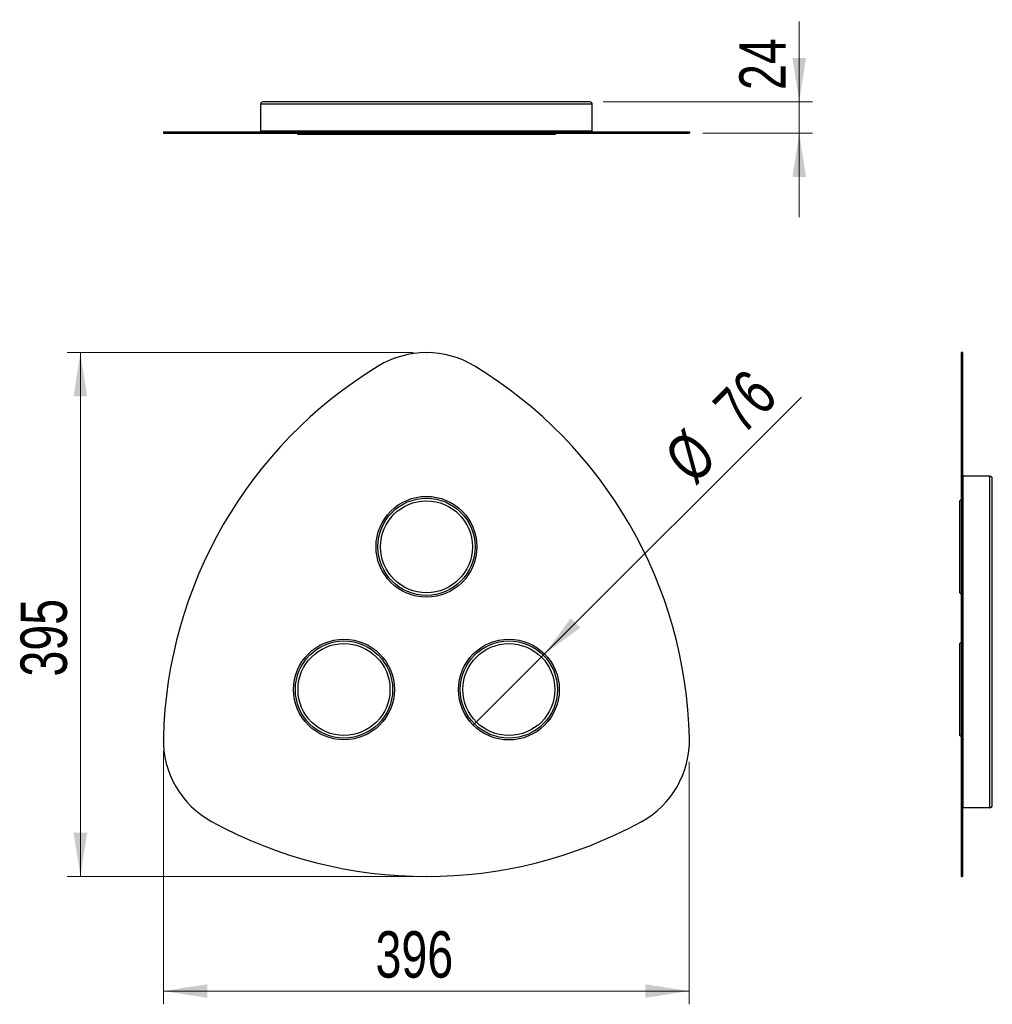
# Model space of a CAD drawing. Header units: millimetres. Extents: x 54.5 to 127.8, y 132.8 to 207.
import ezdxf

# ---------------------------------------------------------------- set-up
doc = ezdxf.new("R2010")
doc.units = ezdxf.units.MM
doc.header["$PDSIZE"] = -1
doc.styles.add('SLDTEXTSTYLE0', font='TXT', dxfattribs={"width": 0.75})
doc.dimstyles.new('SLDDIMSTYLE0', dxfattribs={"dimtxt": 3.5, "dimasz": 3.302, "dimexe": 0, "dimexo": 0.0625, "dimgap": 0.875, "dimtad": 1, "dimdec": 0, "dimlfac": 10, "dimrnd": 1e-09, "dimzin": 12, "dimdsep": 46, "dimtxsty": 'SLDTEXTSTYLE0', "dimsah": 1, "dimcen": 0.09, "dimadec": 0, "dimazin": 3, "dimtfac": 1, "dimtdec": 0, "dimtofl": 0, "dimtmove": 0, "dimatfit": 3, "dimfxl": 0, "dimfrac": 2, "dimtolj": 1, "dimtzin": 12, "dimarcsym": 0})
doc.dimstyles.new('SLDDIMSTYLE1', dxfattribs={"dimtxt": 3.5, "dimasz": 3.302, "dimexe": 0, "dimexo": 0.0625, "dimgap": 0.875, "dimtad": 1, "dimdec": 0, "dimlfac": 10, "dimrnd": 1e-09, "dimzin": 12, "dimdsep": 46, "dimtxsty": 'SLDTEXTSTYLE0', "dimsah": 1, "dimcen": 0.09, "dimadec": 0, "dimazin": 3, "dimtfac": 1, "dimtofl": 0, "dimtmove": 0, "dimatfit": 3, "dimfxl": 0, "dimfrac": 2, "dimtolj": 1, "dimtzin": 12, "dimarcsym": 0})
doc.dimstyles.new('SLDDIMSTYLE2', dxfattribs={"dimtxt": 3.5, "dimasz": 3.302, "dimexe": 0, "dimexo": 0.0625, "dimgap": 0.875, "dimtad": 1, "dimlfac": 10, "dimrnd": 1e-09, "dimzin": 12, "dimdsep": 46, "dimtxsty": 'SLDTEXTSTYLE0', "dimblk1": 'NONE', "dimsah": 1, "dimcen": 0, "dimadec": 0, "dimazin": 3, "dimtfac": 1, "dimtmove": 0, "dimatfit": 3, "dimldrblk": 'NONE', "dimfxl": 0, "dimfrac": 2, "dimtolj": 1, "dimtzin": 12, "dimarcsym": 0})
doc.dimstyles.new('SLDDIMSTYLE3', dxfattribs={"dimtxt": 3.5, "dimasz": 3.302, "dimexe": 0, "dimexo": 0.0625, "dimgap": 0.875, "dimtad": 1, "dimdec": 0, "dimlfac": 10, "dimrnd": 1e-09, "dimzin": 12, "dimdsep": 46, "dimtxsty": 'SLDTEXTSTYLE0', "dimsah": 1, "dimcen": 0.09, "dimadec": 0, "dimazin": 3, "dimtfac": 1, "dimtdec": 0, "dimtmove": 0, "dimatfit": 0, "dimfxl": 0, "dimfrac": 2, "dimtolj": 1, "dimtzin": 12, "dimarcsym": 0})

# ---------------------------------------------------------------- blocks, each defined once
blk = doc.blocks.new('_D')
at = {"color": 7, "linetype": 'Continuous', "lineweight": 18}
for p, q in [((84.163, 181.893), (58.07, 181.893)), ((59.07, 181.893), (59.07, 142.39)), ((84.153, 142.39), (58.07, 142.39))]:
    blk.add_line(p, q, dxfattribs=at)
for points in [[(59.07, 181.893), (58.562, 178.591), (59.578, 178.591)], [(59.07, 142.39), (59.578, 145.692), (58.562, 145.692)]]:
    blk.add_solid(points, dxfattribs=at)
at = {"color": 7, "linetype": 'Continuous', "lineweight": 18, "insert": (54.558, 157.467), "char_height": 3.5, "attachment_point": 1, "rotation": 90, "style": 'SLDTEXTSTYLE0'}
blk.add_mtext('395', dxfattribs=at)
blk = doc.blocks.new('_D_1')
at = {"color": 7, "linetype": 'Continuous', "lineweight": 18}
for p, q in [((65.327, 151.837), (65.327, 132.754)), ((104.959, 151.047), (104.959, 132.754)), ((65.327, 133.754), (104.959, 133.754))]:
    blk.add_line(p, q, dxfattribs=at)
for points in [[(65.327, 133.754), (68.629, 133.246), (68.629, 134.262)], [(104.959, 133.754), (101.657, 134.262), (101.657, 133.246)]]:
    blk.add_solid(points, dxfattribs=at)
at = {"color": 7, "linetype": 'Continuous', "lineweight": 18, "insert": (81.319, 138.266), "char_height": 3.5, "attachment_point": 1, "style": 'SLDTEXTSTYLE0'}
blk.add_mtext('396', dxfattribs=at)
blk = doc.blocks.new('_D_2')
at = {"color": 7, "linetype": 'Continuous', "lineweight": 18}
for q in [(113.419, 178.535), (88.684, 153.8)]:
    blk.add_line((94.058, 159.174), q, dxfattribs=at)
blk.add_solid([(94.058, 159.174), (96.752, 161.15), (96.033, 161.868)], dxfattribs=at)
at = {"color": 7, "linetype": 'Continuous', "lineweight": 18, "char_height": 3.5, "attachment_point": 1, "rotation": 45, "style": 'SLDTEXTSTYLE0'}
for s, insert in [('76', (106.545, 178.095)), ('%%c', (102.85, 174.324))]:
    blk.add_mtext(s, dxfattribs=dict(at, insert=insert))
blk = doc.blocks.new('_None')
blk = doc.blocks.new('_D_3')
at = {"color": 7, "linetype": 'Continuous', "lineweight": 18}
for p, q in [((113.257, 200.797), (113.257, 206.87)), ((98.477, 200.797), (114.257, 200.797)), ((113.257, 200.797), (113.257, 198.447)), ((105.984, 198.447), (114.257, 198.447)), ((113.257, 198.447), (113.257, 192.097))]:
    blk.add_line(p, q, dxfattribs=at)
for points in [[(113.257, 200.797), (113.765, 204.099), (112.749, 204.099)], [(113.257, 198.447), (112.749, 195.145), (113.765, 195.145)]]:
    blk.add_solid(points, dxfattribs=at)
at = {"color": 7, "linetype": 'Continuous', "lineweight": 18, "insert": (108.745, 201.698), "char_height": 3.5, "attachment_point": 1, "rotation": 90, "style": 'SLDTEXTSTYLE0'}
blk.add_mtext('24', dxfattribs=at)

msp = doc.modelspace()

# ---------------------------------------------------------------- linework, layer by layer
at = {"color": 7, "linetype": 'Continuous', "lineweight": 25}
for p, q in [((72.6574, 200.6171), (72.6574, 198.5971)), ((97.4774, 200.7971), (72.8374, 200.7971)), ((97.6574, 198.5971), (97.6574, 200.6171)), ((65.3251, 198.5471), (65.3251, 198.4471)), ((65.3251, 198.5471), (65.327, 198.5471)), ((65.3251, 198.4471), (65.327, 198.4471)), ((65.327, 198.5471), (65.327, 198.4471)), ((65.327, 198.5471), (81.5233, 198.5471)), ((65.327, 198.4471), (81.5233, 198.4471)), ((97.6574, 198.5971), (72.6574, 198.5971)), ((75.3768, 198.4471), (75.4768, 198.3471)), ((81.6945, 198.3471), (75.4768, 198.3471)), ((81.4945, 198.5971), (81.4945, 198.5471)), ((81.5233, 198.5471), (81.5233, 198.4471)), ((81.5233, 198.5471), (88.802, 198.5471)), ((81.5233, 198.4471), (88.802, 198.4471)), ((81.5945, 198.4471), (81.6945, 198.3471)), ((88.6245, 198.3471), (81.6945, 198.3471)), ((88.6245, 198.3471), (88.7245, 198.4471)), ((92.6733, 198.3471), (88.6245, 198.3471)), ((88.802, 198.5471), (88.802, 198.4471)), ((88.802, 198.5471), (104.9841, 198.5471)), ((88.802, 198.4471), (104.9841, 198.4471)), ((88.8245, 198.5471), (88.8245, 198.5971)), ((94.8358, 198.3471), (92.6733, 198.3471)), ((94.8358, 198.3471), (94.9358, 198.4471)), ((104.9841, 198.5471), (104.9841, 198.4471)), ((104.9841, 198.5471), (104.986, 198.5471)), ((104.9841, 198.4471), (104.986, 198.4471)), ((104.986, 198.4471), (104.986, 198.5471)), ((125.5619, 181.8925), (125.4619, 181.8925)), ((125.4619, 181.8925), (125.4619, 180.8712)), ((125.5619, 181.8925), (125.5619, 180.8712)), ((125.5619, 180.8712), (125.4619, 180.8712)), ((125.4619, 180.8712), (125.4619, 152.8265)), ((125.5619, 180.8712), (125.5619, 152.8265)), ((127.6319, 172.5772), (125.6119, 172.5772)), ((125.6119, 147.5772), (125.6119, 172.5772)), ((127.8119, 147.7572), (127.8119, 172.3972)), ((125.4619, 170.8181), (125.3619, 170.7181)), ((125.6119, 170.9181), (125.5619, 170.9181)), ((125.3619, 163.7881), (125.3619, 170.7181)), ((125.3619, 163.7881), (125.4619, 163.6881)), ((125.5619, 163.5881), (125.6119, 163.5881)), ((125.4619, 160.0561), (125.3619, 159.9561)), ((125.4619, 160.0524), (125.3619, 159.9524)), ((125.3619, 159.9524), (125.3619, 159.9561)), ((125.3619, 159.6983), (125.3619, 159.9524)), ((125.3619, 153.0224), (125.3619, 159.6983)), ((125.6119, 160.1561), (125.5619, 160.1561)), ((125.6119, 160.1524), (125.5619, 160.1524)), ((125.3619, 153.0224), (125.4619, 152.9224)), ((125.5619, 152.8265), (125.4619, 152.8265)), ((125.4619, 152.8265), (125.4619, 146.5239)), ((125.5619, 152.8265), (125.5619, 146.5239)), ((125.5619, 152.8224), (125.6119, 152.8224)), ((127.6319, 147.5772), (125.6119, 147.5772)), ((125.5619, 146.5239), (125.4619, 146.5239)), ((125.4619, 146.5239), (125.4619, 142.3902)), ((125.5619, 146.5239), (125.5619, 142.3902)), ((125.4619, 142.3902), (125.5619, 142.3902))]:
    msp.add_line(p, q, dxfattribs=at)
at = {"color": 1, "linetype": 'Continuous', "lineweight": 25}
for p, q in [((97.6574, 200.6171), (72.6574, 200.6171)), ((127.6319, 147.5772), (127.6319, 172.5772))]:
    msp.add_line(p, q, dxfattribs=at)
at = {"color": 7, "linetype": 'Continuous', "lineweight": 25}
for centre, radius in [((85.1595, 167.2531), 3.8), ((85.1595, 167.2531), 3.665), ((85.1595, 167.2531), 3.465), ((78.9418, 156.4911), 3.8), ((78.9418, 156.4911), 3.665), ((78.9418, 156.4911), 3.465), ((91.3708, 156.4874), 3.8), ((91.3708, 156.4874), 3.665), ((91.3708, 156.4874), 3.465)]:
    msp.add_circle(centre, radius, dxfattribs=at)
for centre, radius, start, end in [((72.8374, 200.6171), 0.18, 90, 180), ((97.4774, 200.6171), 0.18, 0, 90), ((74.7273, 198.5971), 0.05, 180, 270), ((76.0273, 198.5971), 0.05, 270, 0), ((94.2875, 198.5971), 0.05, 180, 270), ((95.5875, 198.5971), 0.05, 270, 0), ((85.1611, 174.8925), 7, 58.659837, 121.311201), ((99.0573, 152.0474), 33.7395, 121.311201, 178.659837), ((71.2534, 152.0544), 33.7395, 1.311201, 58.659837), ((127.6319, 172.3972), 0.18, 360, 90), ((125.6119, 166.3737), 0.05, 90, 180), ((125.6119, 165.0737), 0.05, 180, 270), ((72.3251, 152.6728), 7, 178.659837, 241.311201), ((97.986, 152.6663), 7, 298.659837, 1.311201), ((125.6119, 149.4341), 0.05, 90, 180), ((125.6119, 148.1341), 0.05, 180, 270), ((127.6319, 147.7572), 0.18, 270, 0), ((85.1614, 176.1298), 33.7395, 241.311201, 298.659837)]:
    msp.add_arc(centre, radius, start, end, dxfattribs=at)
at = {"color": 7, "linetype": 'Continuous', "lineweight": 0}
for p in [(85.1629, 181.8925), (65.327, 152.8365), (104.9585, 152.0474), (85.1529, 142.3902)]:
    msp.add_point(p, dxfattribs=at)

# ---------------------------------------------------------------- dimensions: what is measured, and where the dimension line sits
at = {"color": 7, "linetype": 'Continuous', "lineweight": 18}
for base, p1, p2, dimstyle, picture, middle in [((113.2570416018, 198.4471274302), (97.477390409, 200.7971274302), (104.9841214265, 198.4471274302), 'SLDDIMSTYLE3', '_D_3', (113.2570416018, 204.2836431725)), ((59.0701, 142.3902), (85.1629, 181.8925), (85.1529, 142.3902), 'SLDDIMSTYLE0', '_D', (59.0701, 161.3457))]:
    dim = msp.add_linear_dim(base=base, p1=p1, p2=p2, angle=90, dimstyle=dimstyle, dxfattribs=at)
    dim.commit()
    dim.dimension.update_dxf_attribs({"geometry": picture, "text_midpoint": middle, "dimtype": 160})
dim = msp.add_diameter_dim_2p(p1=(88.6838, 153.8004), p2=(94.0578, 159.1744), dimstyle='SLDDIMSTYLE2', dxfattribs=at)
dim.commit()
dim.dimension.update_dxf_attribs({"geometry": '_D_2', "text_midpoint": (109.8294, 174.946), "dimtype": 163})
dim = msp.add_linear_dim(base=(104.9585, 133.7543), p1=(65.327, 152.8365), p2=(104.9585, 152.0474), dimstyle='SLDDIMSTYLE1', dxfattribs=at)
dim.commit()
dim.dimension.update_dxf_attribs({"geometry": '_D_1', "text_midpoint": (85.1984, 133.7543), "dimtype": 160})

doc.saveas('drawing.dxf')
